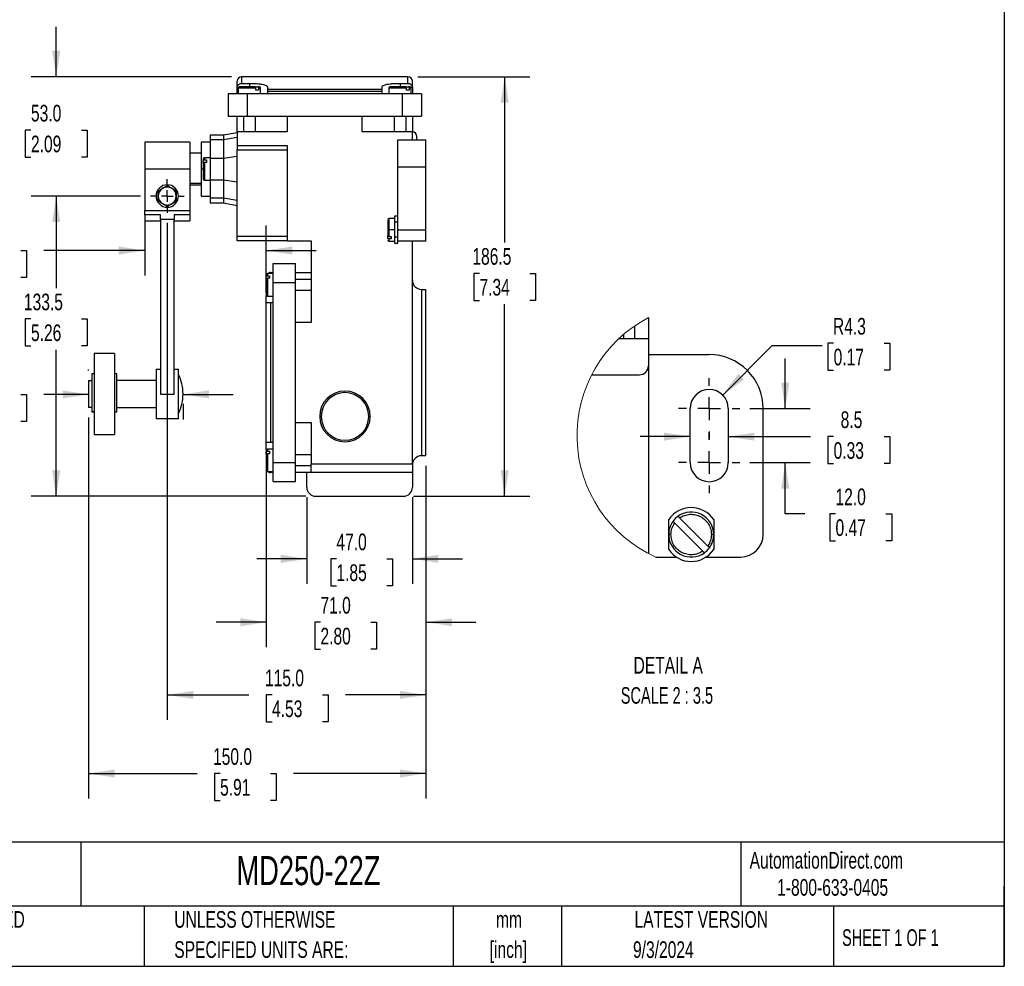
# Model space of a CAD drawing. Header units: millimetres. Extents: x 22 to 956, y 22 to 733.
# Tile 7 of 9: x 518 to 956, y 22 to 443. Entities that reach past the tile are written whole.
import ezdxf

# ---------------------------------------------------------------- set-up
doc = ezdxf.new("R2010")
doc.units = ezdxf.units.MM
doc.header["$LTSCALE"] = 3.5
doc.linetypes.add('CENTERX2', pattern=[20.32, 12.7, -2.54, 2.54, -2.54])
doc.layers.add('CENTER', color=40, linetype='CENTERX2')
doc.layers.add('DIMENSIONS', color=140, linetype='Continuous', lineweight=25)
doc.layers.add('TEXT', color=140, linetype='Continuous', lineweight=25)
doc.styles.add('SLDTEXTSTYLE0', font='TXT', dxfattribs={"width": 0.7})
doc.styles.add('SLDTEXTSTYLE1', font='TXT', dxfattribs={"width": 0.65})
doc.styles.add('SLDTEXTSTYLE2', font='TXT', dxfattribs={"width": 0.653846})
doc.dimstyles.new('SLDDIMSTYLE0', dxfattribs={"dimtxt": 7.553027, "dimasz": 11.557, "dimexe": 0, "dimexo": 0.0625, "dimgap": 1.888257, "dimtad": 0, "dimtih": 1, "dimtoh": 1, "dimrnd": 1e-09, "dimzin": 12, "dimdsep": 46, "dimtxsty": 'SLDTEXTSTYLE0', "dimsah": 1, "dimcen": 0.09, "dimadec": 0, "dimazin": 3, "dimtfac": 1, "dimtofl": 0, "dimtmove": 0, "dimatfit": 3, "dimfxl": 0, "dimfrac": 2, "dimtolj": 1, "dimtzin": 12, "dimarcsym": 0})
doc.dimstyles.new('SLDDIMSTYLE1', dxfattribs={"dimtxt": 7.553027, "dimasz": 11.557, "dimexe": 0, "dimexo": 0.0625, "dimgap": 1.888257, "dimtad": 0, "dimtih": 1, "dimtoh": 1, "dimrnd": 1e-09, "dimzin": 4, "dimdsep": 46, "dimtxsty": 'SLDTEXTSTYLE0', "dimsah": 1, "dimcen": 0.09, "dimadec": 0, "dimazin": 1, "dimtfac": 1, "dimtofl": 0, "dimtmove": 0, "dimatfit": 3, "dimfxl": 0, "dimfrac": 2, "dimtolj": 1, "dimtzin": 12, "dimarcsym": 0})
doc.dimstyles.new('SLDDIMSTYLE5', dxfattribs={"dimtxt": 7.553027, "dimasz": 11.557, "dimexe": 0, "dimexo": 0.0625, "dimgap": 1.888257, "dimtad": 0, "dimtih": 1, "dimtoh": 1, "dimrnd": 1e-09, "dimzin": 4, "dimdsep": 46, "dimtxsty": 'SLDTEXTSTYLE0', "dimsah": 1, "dimcen": 0.09, "dimadec": 0, "dimazin": 1, "dimtfac": 1, "dimtmove": 0, "dimatfit": 0, "dimfxl": 0, "dimfrac": 2, "dimtolj": 1, "dimtzin": 12, "dimarcsym": 0})
doc.dimstyles.new('SLDDIMSTYLE6', dxfattribs={"dimtxt": 7.553027, "dimasz": 11.557, "dimexe": 0, "dimexo": 0.0625, "dimgap": 1.888257, "dimtad": 0, "dimtih": 1, "dimtoh": 1, "dimlfac": 0.5, "dimrnd": 1e-09, "dimzin": 12, "dimdsep": 46, "dimtxsty": 'SLDTEXTSTYLE0', "dimsah": 1, "dimcen": 0, "dimadec": 0, "dimazin": 3, "dimtfac": 1, "dimtofl": 0, "dimtmove": 0, "dimatfit": 3, "dimfxl": 0, "dimfrac": 2, "dimtolj": 1, "dimtzin": 12, "dimarcsym": 0})
doc.dimstyles.new('SLDDIMSTYLE7', dxfattribs={"dimtxt": 7.553027, "dimasz": 11.557, "dimexe": 0, "dimexo": 0.0625, "dimgap": 1.888257, "dimtad": 0, "dimtih": 1, "dimtoh": 1, "dimlfac": 0.5, "dimrnd": 1e-09, "dimzin": 12, "dimdsep": 46, "dimtxsty": 'SLDTEXTSTYLE0', "dimsah": 1, "dimcen": 0.09, "dimadec": 0, "dimazin": 3, "dimtfac": 1, "dimtmove": 0, "dimatfit": 0, "dimfxl": 0, "dimfrac": 2, "dimtolj": 1, "dimtzin": 12, "dimarcsym": 0})
doc.dimstyles.new('SLDDIMSTYLE8', dxfattribs={"dimtxt": 7.553027, "dimasz": 11.557, "dimexe": 0, "dimexo": 0.0625, "dimgap": 1.888257, "dimtad": 0, "dimtih": 1, "dimtoh": 1, "dimlfac": 0.5, "dimrnd": 1e-09, "dimzin": 4, "dimdsep": 46, "dimtxsty": 'SLDTEXTSTYLE0', "dimsah": 1, "dimcen": 0.09, "dimadec": 0, "dimazin": 1, "dimtfac": 1, "dimtmove": 0, "dimatfit": 0, "dimfxl": 0, "dimfrac": 2, "dimtolj": 1, "dimtzin": 12, "dimarcsym": 0})

# ---------------------------------------------------------------- blocks, each defined once
blk = doc.blocks.new('_D_15')
at = {"layer": 'DIMENSIONS'}
for p, q in [((645.53, 230.76), (645.53, 192.29)), ((692.53, 230.76), (692.53, 192.29)), ((645.53, 203.4), (623.31, 203.4)), ((658.72, 203.4), (656.18, 203.4)), ((656.18, 203.4), (656.18, 191.4)), ((681.16, 203.4), (683.7, 203.4)), ((683.7, 203.4), (683.7, 191.4)), ((692.53, 203.4), (714.76, 203.4)), ((656.18, 191.4), (658.72, 191.4)), ((683.7, 191.4), (681.16, 191.4))]:
    blk.add_line(p, q, dxfattribs=at)
for points in [[(645.53, 203.4), (633.98, 205.18), (633.98, 201.62)], [(692.53, 203.4), (704.09, 201.62), (704.09, 205.18)]]:
    blk.add_solid(points, dxfattribs=at)
at = {"layer": 'DIMENSIONS', "char_height": 7.408, "attachment_point": 1, "style": 'SLDTEXTSTYLE0'}
for s, insert in [('47.0', (658.72, 214.64)), ('1.85', (658.72, 200.95))]:
    blk.add_mtext(s, dxfattribs=dict(at, insert=insert))
blk = doc.blocks.new('_D_16')
at = {"layer": 'DIMENSIONS'}
for p, q in [((627.53, 250.77), (627.53, 164.09)), ((698.53, 244.76), (698.53, 164.09)), ((627.53, 175.21), (605.31, 175.21)), ((651.63, 175.21), (649.1, 175.21)), ((649.1, 175.21), (649.1, 163.2)), ((674.08, 175.21), (676.62, 175.21)), ((676.62, 175.21), (676.62, 163.2)), ((698.53, 175.21), (720.76, 175.21)), ((649.1, 163.2), (651.63, 163.2)), ((676.62, 163.2), (674.08, 163.2))]:
    blk.add_line(p, q, dxfattribs=at)
for points in [[(627.53, 175.21), (615.98, 176.98), (615.98, 173.43)], [(698.53, 175.21), (710.09, 173.43), (710.09, 176.98)]]:
    blk.add_solid(points, dxfattribs=at)
at = {"layer": 'DIMENSIONS', "char_height": 7.408, "attachment_point": 1, "style": 'SLDTEXTSTYLE0'}
for s, insert in [('71.0', (651.63, 186.45)), ('2.80', (651.63, 172.75))]:
    blk.add_mtext(s, dxfattribs=dict(at, insert=insert))
blk = doc.blocks.new('_D_17')
at = {"layer": 'DIMENSIONS'}
for p, q in [((583.53, 352.72), (583.53, 131.78)), ((698.53, 244.76), (698.53, 131.78)), ((583.53, 142.89), (619.85, 142.89)), ((630.09, 142.89), (627.55, 142.89)), ((627.55, 142.89), (627.55, 130.89)), ((652.53, 142.89), (655.07, 142.89)), ((655.07, 142.89), (655.07, 130.89)), ((698.53, 142.89), (662.77, 142.89)), ((627.55, 130.89), (630.09, 130.89)), ((655.07, 130.89), (652.53, 130.89))]:
    blk.add_line(p, q, dxfattribs=at)
for points in [[(583.53, 142.89), (595.09, 141.11), (595.09, 144.67)], [(698.53, 142.89), (686.98, 144.67), (686.98, 141.11)]]:
    blk.add_solid(points, dxfattribs=at)
at = {"layer": 'DIMENSIONS', "char_height": 7.408, "attachment_point": 1, "style": 'SLDTEXTSTYLE0'}
for s, insert in [('115.0', (626.95, 154.13)), ('4.53', (630.09, 140.44))]:
    blk.add_mtext(s, dxfattribs=dict(at, insert=insert))
blk = doc.blocks.new('_D_18')
at = {"layer": 'DIMENSIONS'}
for p, q in [((694.98, 417.72), (744.65, 417.72)), ((733.53, 417.72), (733.53, 344.02)), ((722.31, 330.33), (719.77, 330.33)), ((719.77, 330.33), (719.77, 318.32)), ((744.75, 330.33), (747.29, 330.33)), ((747.29, 330.33), (747.29, 318.32)), ((719.77, 318.32), (722.31, 318.32)), ((733.53, 231.21), (733.53, 316.63)), ((747.29, 318.32), (744.75, 318.32)), ((692.98, 231.21), (744.65, 231.21))]:
    blk.add_line(p, q, dxfattribs=at)
for points in [[(733.53, 417.72), (731.75, 406.16), (735.31, 406.16)], [(733.53, 231.21), (735.31, 242.76), (731.75, 242.76)]]:
    blk.add_solid(points, dxfattribs=at)
at = {"layer": 'DIMENSIONS', "char_height": 7.408, "attachment_point": 1, "style": 'SLDTEXTSTYLE0'}
for s, insert in [('186.5', (719.17, 341.57)), ('7.34', (722.31, 327.87))]:
    blk.add_mtext(s, dxfattribs=dict(at, insert=insert))
blk = doc.blocks.new('_D_19')
at = {"layer": 'DIMENSIONS'}
for p, q in [((573.53, 353.8), (573.53, 329.36)), ((627.53, 321.66), (627.53, 351.58)), ((496, 340.47), (493.47, 340.47)), ((493.47, 340.47), (493.47, 328.47)), ((518.45, 340.47), (520.98, 340.47)), ((520.98, 340.47), (520.98, 328.47)), ((573.53, 340.47), (528.68, 340.47)), ((627.53, 340.47), (649.76, 340.47)), ((493.47, 328.47), (496, 328.47)), ((520.98, 328.47), (518.45, 328.47))]:
    blk.add_line(p, q, dxfattribs=at)
for points in [[(573.53, 340.47), (561.98, 342.25), (561.98, 338.69)], [(627.53, 340.47), (639.09, 338.69), (639.09, 342.25)]]:
    blk.add_solid(points, dxfattribs=at)
at = {"layer": 'DIMENSIONS', "char_height": 7.408, "attachment_point": 1, "style": 'SLDTEXTSTYLE0'}
for s, insert in [('54.0', (496, 351.71)), ('2.13', (496, 338.02))]:
    blk.add_mtext(s, dxfattribs=dict(at, insert=insert))
blk = doc.blocks.new('_D_20')
at = {"layer": 'DIMENSIONS'}
for p, q in [((548.53, 287.15), (548.53, 287.62)), ((496, 276.51), (493.47, 276.51)), ((493.47, 276.51), (493.47, 264.51)), ((518.45, 276.51), (520.98, 276.51)), ((520.98, 276.51), (520.98, 264.51)), ((548.53, 276.51), (528.68, 276.51)), ((590.53, 276.51), (612.76, 276.51)), ((590.53, 272.26), (590.53, 265.4)), ((493.47, 264.51), (496, 264.51)), ((520.98, 264.51), (518.45, 264.51))]:
    blk.add_line(p, q, dxfattribs=at)
for points in [[(548.53, 276.51), (536.98, 278.29), (536.98, 274.73)], [(590.53, 276.51), (602.09, 274.73), (602.09, 278.29)]]:
    blk.add_solid(points, dxfattribs=at)
at = {"layer": 'DIMENSIONS', "char_height": 7.408, "attachment_point": 1, "style": 'SLDTEXTSTYLE0'}
for s, insert in [('42.0', (496, 287.75)), ('1.65', (496, 274.06))]:
    blk.add_mtext(s, dxfattribs=dict(at, insert=insert))
blk = doc.blocks.new('_D_21')
at = {"layer": 'DIMENSIONS'}
for p, q in [((571.55, 364.71), (523.03, 364.71)), ((534.14, 364.71), (534.14, 323.78)), ((522.92, 310.08), (520.38, 310.08)), ((520.38, 310.08), (520.38, 298.08)), ((545.36, 310.08), (547.9, 310.08)), ((547.9, 310.08), (547.9, 298.08)), ((520.38, 298.08), (522.92, 298.08)), ((547.9, 298.08), (545.36, 298.08)), ((534.14, 231.21), (534.14, 296.39)), ((645.09, 231.21), (523.03, 231.21))]:
    blk.add_line(p, q, dxfattribs=at)
for points in [[(534.14, 364.71), (532.36, 353.15), (535.92, 353.15)], [(534.14, 231.21), (535.92, 242.76), (532.36, 242.76)]]:
    blk.add_solid(points, dxfattribs=at)
at = {"layer": 'DIMENSIONS', "char_height": 7.408, "attachment_point": 1, "style": 'SLDTEXTSTYLE0'}
for s, insert in [('133.5', (519.78, 321.32)), ('5.26', (522.92, 307.63))]:
    blk.add_mtext(s, dxfattribs=dict(at, insert=insert))
blk = doc.blocks.new('_D_22')
at = {"layer": 'DIMENSIONS'}
for p, q in [((534.14, 417.72), (534.14, 439.94)), ((612.09, 417.72), (523.03, 417.72)), ((522.92, 394.01), (520.38, 394.01)), ((520.38, 394.01), (520.38, 382.01)), ((545.36, 394.01), (547.9, 394.01)), ((547.9, 394.01), (547.9, 382.01)), ((520.38, 382.01), (522.92, 382.01)), ((547.9, 382.01), (545.36, 382.01)), ((571.55, 364.71), (523.03, 364.71)), ((534.14, 364.71), (534.14, 342.48))]:
    blk.add_line(p, q, dxfattribs=at)
for points in [[(534.14, 417.72), (535.92, 429.27), (532.36, 429.27)], [(534.14, 364.71), (532.36, 353.15), (535.92, 353.15)]]:
    blk.add_solid(points, dxfattribs=at)
at = {"layer": 'DIMENSIONS', "char_height": 7.408, "attachment_point": 1, "style": 'SLDTEXTSTYLE0'}
for s, insert in [('53.0', (522.92, 405.26)), ('2.09', (522.92, 391.56))]:
    blk.add_mtext(s, dxfattribs=dict(at, insert=insert))
blk = doc.blocks.new('_D_23')
at = {"layer": 'DIMENSIONS'}
for p, q in [((548.53, 266.26), (548.53, 96.85)), ((698.53, 244.76), (698.53, 96.85)), ((548.53, 107.96), (596.76, 107.96)), ((607, 107.96), (604.46, 107.96)), ((604.46, 107.96), (604.46, 95.96)), ((629.44, 107.96), (631.98, 107.96)), ((631.98, 107.96), (631.98, 95.96)), ((698.53, 107.96), (639.68, 107.96)), ((604.46, 95.96), (607, 95.96)), ((631.98, 95.96), (629.44, 95.96))]:
    blk.add_line(p, q, dxfattribs=at)
for points in [[(548.53, 107.96), (560.09, 106.18), (560.09, 109.74)], [(698.53, 107.96), (686.98, 109.74), (686.98, 106.18)]]:
    blk.add_solid(points, dxfattribs=at)
at = {"layer": 'DIMENSIONS', "char_height": 7.408, "attachment_point": 1, "style": 'SLDTEXTSTYLE0'}
for s, insert in [('150.0', (603.86, 119.2)), ('5.91', (607, 105.51))]:
    blk.add_mtext(s, dxfattribs=dict(at, insert=insert))
blk = doc.blocks.new('SW_CENTERMARKSYMBOL_6')
at = {"layer": 'CENTER', "color": 0}
for p, q in [((0, 5.08), (0, 7.54)), ((-5.08, 0), (-7.54, 0)), ((0, 0), (-2.54, 0)), ((0, 0), (0, 2.54)), ((0, 0), (0, -2.54)), ((0, 0), (2.54, 0)), ((5.08, 0), (7.54, 0)), ((0, -5.08), (0, -7.54))]:
    blk.add_line(p, q, dxfattribs=at)
blk = doc.blocks.new('_D_24')
at = {"layer": 'DIMENSIONS'}
for p, q in [((830.48, 276.21), (852.47, 298.21)), ((852.47, 298.21), (874.7, 298.21)), ((879.77, 299.27), (877.23, 299.27)), ((877.23, 299.27), (877.23, 287.27)), ((902.22, 299.27), (904.75, 299.27)), ((904.75, 299.27), (904.75, 287.27)), ((877.23, 287.27), (879.77, 287.27)), ((904.75, 287.27), (902.22, 287.27))]:
    blk.add_line(p, q, dxfattribs=at)
blk.add_solid([(830.48, 276.21), (839.9, 283.12), (837.39, 285.64)], dxfattribs=at)
at = {"layer": 'DIMENSIONS', "char_height": 7.408, "attachment_point": 1, "style": 'SLDTEXTSTYLE0'}
for s, insert in [('R4.3', (879.48, 310.51)), ('0.17', (879.77, 296.82))]:
    blk.add_mtext(s, dxfattribs=dict(at, insert=insert))
blk = doc.blocks.new('_D_25')
at = {"layer": 'DIMENSIONS'}
for p, q in [((815.96, 257.73), (793.74, 257.73)), ((832.96, 257.73), (869.54, 257.73)), ((879.77, 257.73), (877.23, 257.73)), ((877.23, 257.73), (877.23, 245.73)), ((902.22, 257.73), (904.75, 257.73)), ((904.75, 257.73), (904.75, 245.73)), ((877.23, 245.73), (879.77, 245.73)), ((904.75, 245.73), (902.22, 245.73))]:
    blk.add_line(p, q, dxfattribs=at)
for points in [[(815.96, 257.73), (804.41, 259.51), (804.41, 255.95)], [(832.96, 257.73), (844.52, 255.95), (844.52, 259.51)]]:
    blk.add_solid(points, dxfattribs=at)
at = {"layer": 'DIMENSIONS', "char_height": 7.408, "attachment_point": 1, "style": 'SLDTEXTSTYLE0'}
for s, insert in [('8.5', (882.91, 268.97)), ('0.33', (879.77, 255.28))]:
    blk.add_mtext(s, dxfattribs=dict(at, insert=insert))
blk = doc.blocks.new('_D_26')
at = {"layer": 'DIMENSIONS'}
for p, q in [((858.26, 270.2), (858.26, 292.42)), ((842.49, 270.2), (869.37, 270.2)), ((842.49, 246.2), (869.37, 246.2)), ((858.26, 223.42), (858.26, 246.2)), ((867, 223.42), (858.26, 223.42)), ((880.62, 223.42), (878.08, 223.42)), ((878.08, 223.42), (878.08, 211.42)), ((903.06, 223.42), (905.6, 223.42)), ((905.6, 223.42), (905.6, 211.42)), ((878.08, 211.42), (880.62, 211.42)), ((905.6, 211.42), (903.06, 211.42))]:
    blk.add_line(p, q, dxfattribs=at)
for points in [[(858.26, 270.2), (860.04, 281.76), (856.48, 281.76)], [(858.26, 246.2), (856.48, 234.64), (860.04, 234.64)]]:
    blk.add_solid(points, dxfattribs=at)
at = {"layer": 'DIMENSIONS', "char_height": 7.408, "attachment_point": 1, "style": 'SLDTEXTSTYLE0'}
for s, insert in [('12.0', (880.62, 234.66)), ('0.47', (880.62, 220.97))]:
    blk.add_mtext(s, dxfattribs=dict(at, insert=insert))
blk = doc.blocks.new('SW_CENTERMARKSYMBOL_7')
at = {"layer": 'CENTER', "color": 0}
for p, q in [((0, 10.16), (0, 13.58)), ((0, 0), (0, 5.08)), ((-10.16, 0), (-13.58, 0)), ((0, 0), (-5.08, 0)), ((0, 0), (0, -5.08)), ((0, 0), (5.08, 0)), ((10.16, 0), (13.58, 0)), ((0, -10.16), (0, -13.58))]:
    blk.add_line(p, q, dxfattribs=at)
blk = doc.blocks.new('SW_CENTERMARKSYMBOL_8')
at = {"layer": 'CENTER', "color": 0}
for p, q in [((0, 10.16), (0, 13.58)), ((0, 0), (0, 5.08)), ((-10.16, 0), (-13.58, 0)), ((0, 0), (-5.08, 0)), ((0, 0), (0, -5.08)), ((0, 0), (5.08, 0)), ((10.16, 0), (13.58, 0)), ((0, -10.16), (0, -13.58))]:
    blk.add_line(p, q, dxfattribs=at)

msp = doc.modelspace()

# ---------------------------------------------------------------- linework, layer by layer
for p, q in [((690.533, 417.716), (616.533, 417.716)), ((616.533, 417.716), (616.533, 414.805)), ((690.533, 414.805), (690.533, 417.716)), ((614.533, 410.207), (614.533, 412.775)), ((622.957, 412.707), (615.033, 412.707)), ((615.033, 412.707), (615.033, 410.207)), ((616.533, 414.805), (620.033, 414.805)), ((620.033, 414.805), (620.033, 413.207)), ((622.694, 413.207), (623.73, 413.207)), ((622.957, 411.707), (622.957, 412.707)), ((624.088, 411.707), (622.957, 411.707)), ((624.088, 412.707), (624.088, 411.707)), ((625.033, 412.707), (624.088, 412.707)), ((625.033, 410.207), (625.033, 412.707)), ((628.033, 413.256), (628.033, 412.179)), ((628.033, 412.179), (628.033, 411.207)), ((628.033, 412.179), (679.033, 412.179)), ((679.033, 412.179), (679.033, 413.256)), ((679.033, 411.207), (679.033, 412.179)), ((689.957, 412.707), (682.033, 412.707)), ((682.033, 412.707), (682.033, 410.207)), ((687.033, 414.805), (690.533, 414.805)), ((687.033, 414.805), (687.033, 413.207)), ((689.694, 413.207), (690.73, 413.207)), ((689.957, 411.707), (689.957, 412.707)), ((691.088, 411.707), (689.957, 411.707)), ((691.088, 412.707), (691.088, 411.707)), ((692.033, 412.707), (691.088, 412.707)), ((692.033, 410.207), (692.033, 412.707)), ((692.533, 412.775), (692.533, 410.207)), ((610.533, 410.207), (610.533, 400.207)), ((619.033, 410.207), (610.533, 410.207)), ((619.033, 410.207), (619.033, 400.207)), ((688.033, 410.207), (619.033, 410.207)), ((628.033, 411.207), (628.033, 410.207)), ((679.033, 411.207), (628.033, 411.207)), ((679.033, 410.207), (679.033, 411.207)), ((688.033, 400.207), (688.033, 410.207)), ((696.533, 410.207), (688.033, 410.207)), ((696.533, 410.207), (696.533, 400.207)), ((610.533, 400.207), (619.033, 400.207)), ((614.533, 393.207), (614.533, 400.207)), ((617.533, 393.207), (617.533, 400.207)), ((619.033, 400.207), (688.033, 400.207)), ((622.533, 400.207), (622.533, 393.207)), ((636.846, 400.207), (636.846, 393.207)), ((670.219, 393.207), (670.219, 400.207)), ((684.533, 393.207), (684.533, 400.207)), ((688.033, 400.207), (696.533, 400.207)), ((689.533, 400.207), (689.533, 393.207)), ((692.533, 400.207), (692.533, 393.207)), ((608.533, 391.707), (602.533, 391.707)), ((602.533, 391.707), (602.533, 389.697)), ((608.533, 389.697), (602.533, 389.697)), ((602.533, 389.697), (602.533, 381.47)), ((614.533, 392.857), (608.533, 391.707)), ((608.533, 391.707), (608.533, 389.697)), ((614.533, 390.693), (608.533, 389.697)), ((608.533, 389.697), (608.533, 381.47)), ((614.533, 393.207), (614.533, 387.216)), ((636.846, 393.207), (614.533, 393.207)), ((692.533, 393.207), (670.219, 393.207)), ((686.033, 377.707), (686.033, 389.707)), ((686.033, 389.707), (698.533, 389.707)), ((692.533, 389.707), (692.533, 393.207)), ((698.533, 377.707), (698.533, 389.707)), ((593.533, 388.707), (573.533, 388.707)), ((573.533, 388.707), (573.533, 376.827)), ((593.533, 388.707), (593.533, 376.827)), ((602.533, 388.707), (598.533, 388.707)), ((598.533, 388.707), (598.533, 376.707)), ((614.533, 387.216), (636.846, 387.216)), ((614.533, 387.216), (614.533, 385.216)), ((636.846, 387.216), (636.846, 344.716)), ((598.533, 383.707), (593.533, 383.707)), ((600.033, 381.707), (600.033, 380.762)), ((602.533, 381.707), (600.033, 381.707)), ((602.533, 381.47), (602.533, 371.944)), ((602.533, 381.47), (608.533, 381.47)), ((608.533, 381.47), (614.533, 382.466)), ((608.533, 381.47), (608.533, 371.944)), ((614.533, 385.216), (636.846, 385.216)), ((614.533, 379.146), (614.533, 385.216)), ((573.533, 376.827), (573.533, 376.587)), ((573.533, 376.827), (593.533, 376.827)), ((593.533, 376.587), (573.533, 376.587)), ((573.533, 376.587), (573.533, 358.241)), ((593.533, 376.587), (593.533, 376.827)), ((593.533, 376.587), (593.533, 358.241)), ((598.533, 376.707), (598.533, 364.707)), ((599.533, 376.707), (598.533, 376.707)), ((599.533, 379.368), (599.533, 380.404)), ((600.033, 380.762), (601.033, 380.762)), ((600.033, 379.631), (600.033, 371.707)), ((601.033, 379.631), (600.033, 379.631)), ((601.033, 380.762), (601.033, 379.631)), ((614.533, 374.267), (614.533, 379.146)), ((686.033, 349.707), (686.033, 377.707)), ((686.033, 377.707), (698.533, 377.707)), ((698.533, 349.707), (698.533, 377.707)), ((614.533, 346.716), (614.533, 374.267)), ((583.533, 368.707), (583.533, 369.326)), ((598.533, 370.207), (593.533, 370.207)), ((593.533, 369.707), (598.533, 369.707)), ((600.033, 371.707), (602.533, 371.707)), ((602.533, 371.944), (608.533, 371.944)), ((602.533, 371.944), (602.533, 363.716)), ((608.533, 371.944), (614.533, 370.948)), ((608.533, 371.944), (608.533, 363.716)), ((598.533, 364.707), (602.533, 364.707)), ((608.533, 363.716), (602.533, 363.716)), ((602.533, 363.716), (602.533, 361.707)), ((614.533, 362.72), (608.533, 363.716)), ((608.533, 363.716), (608.533, 361.707)), ((583.533, 360.088), (583.533, 360.707)), ((602.533, 361.707), (608.533, 361.707)), ((608.533, 361.707), (614.533, 360.557)), ((573.533, 358.241), (593.533, 358.241)), ((573.533, 356.307), (573.533, 358.241)), ((580.533, 356.307), (573.533, 356.307)), ((573.533, 356.307), (573.533, 353.707)), ((580.533, 354.309), (580.533, 356.307)), ((593.533, 356.307), (586.533, 356.307)), ((586.533, 356.307), (586.533, 354.309)), ((593.533, 358.241), (593.533, 356.307)), ((593.533, 356.307), (593.533, 353.707)), ((684.533, 354.707), (682.033, 354.707)), ((682.033, 354.707), (682.033, 349.707)), ((686.033, 355.707), (684.533, 355.707)), ((684.533, 355.707), (684.533, 353.023)), ((573.533, 353.707), (580.533, 353.707)), ((586.533, 354.309), (580.533, 354.309)), ((580.533, 354.309), (580.533, 276.597)), ((586.533, 276.597), (586.533, 354.309)), ((586.533, 353.707), (593.533, 353.707)), ((686.033, 353.023), (684.533, 353.023)), ((684.533, 353.023), (684.533, 349.707)), ((636.846, 346.716), (614.533, 346.716)), ((614.533, 344.716), (614.533, 346.716)), ((682.033, 349.707), (681.533, 349.707)), ((681.533, 346.01), (681.533, 347.045)), ((682.033, 349.707), (682.033, 346.782)), ((684.533, 349.707), (682.033, 349.707)), ((682.033, 346.782), (683.033, 346.782)), ((683.033, 346.782), (683.033, 345.651)), ((684.533, 349.707), (684.533, 346.39)), ((684.533, 346.39), (684.533, 343.707)), ((686.033, 346.39), (684.533, 346.39)), ((686.033, 349.707), (698.533, 349.707)), ((686.033, 344.707), (686.033, 349.707)), ((698.533, 344.707), (698.533, 349.707)), ((636.846, 344.716), (614.533, 344.716)), ((636.846, 344.716), (647.533, 344.716)), ((647.533, 344.716), (647.533, 308.402)), ((683.033, 345.651), (682.033, 345.651)), ((682.033, 345.651), (682.033, 344.707)), ((682.033, 344.707), (684.533, 344.707)), ((684.533, 343.707), (686.033, 343.707)), ((698.533, 344.707), (686.033, 344.707)), ((686.033, 343.707), (686.033, 344.707)), ((692.533, 245.707), (692.533, 344.707)), ((630.533, 326.211), (630.533, 334.711)), ((630.533, 334.711), (640.533, 334.711)), ((640.533, 326.211), (640.533, 334.711)), ((627.533, 327.872), (627.533, 328.908)), ((628.033, 330.211), (628.033, 329.267)), ((630.533, 330.211), (628.033, 330.211)), ((628.033, 329.267), (629.033, 329.267)), ((629.033, 329.267), (629.033, 328.135)), ((629.533, 330.711), (630.533, 330.711)), ((640.533, 330.716), (647.533, 330.716)), ((628.033, 328.135), (628.033, 320.211)), ((629.033, 328.135), (628.033, 328.135)), ((630.533, 326.211), (640.533, 326.211)), ((630.533, 246.211), (630.533, 326.211)), ((640.533, 327.711), (647.533, 327.711)), ((640.533, 246.211), (640.533, 326.211)), ((627.533, 317.211), (627.533, 320.511)), ((628.033, 320.211), (630.533, 320.211)), ((647.533, 322.711), (640.533, 322.711)), ((696.533, 323.207), (696.533, 249.207)), ((696.533, 323.207), (698.533, 323.207)), ((698.533, 249.207), (698.533, 323.207)), ((627.533, 255.211), (627.533, 317.211)), ((629.533, 317.211), (627.533, 317.211)), ((629.533, 255.211), (629.533, 317.211)), ((630.533, 317.211), (629.533, 317.211)), ((647.533, 308.402), (640.533, 308.402)), ((791.465, 301.199), (791.465, 307.032)), ((797.465, 310.628), (797.465, 301.199)), ((786.465, 301.199), (786.465, 303.212)), ((797.465, 301.199), (784.222, 301.199)), ((797.465, 301.199), (797.465, 289.217)), ((551.033, 294.707), (551.033, 258.707)), ((560.033, 294.707), (551.033, 294.707)), ((560.033, 294.707), (560.033, 258.707)), ((797.465, 294.199), (824.465, 294.199)), ((797.465, 289.217), (797.465, 205.787)), ((551.033, 285.707), (550.033, 285.707)), ((550.033, 285.707), (550.033, 268.766)), ((561.033, 285.707), (560.033, 285.707)), ((561.033, 268.766), (561.033, 285.707)), ((578.533, 287.707), (578.533, 265.707)), ((578.533, 287.707), (580.533, 287.707)), ((586.533, 287.707), (588.533, 287.707)), ((588.533, 265.707), (588.533, 287.707)), ((772.215, 285.217), (793.465, 285.217)), ((548.533, 282.707), (548.533, 270.707)), ((548.533, 282.707), (550.033, 282.707)), ((578.533, 282.707), (561.033, 282.707)), ((580.533, 276.597), (586.533, 276.597)), ((550.033, 270.707), (548.533, 270.707)), ((551.033, 268.766), (550.033, 268.766)), ((550.033, 268.766), (550.033, 268.707)), ((550.033, 268.707), (551.033, 268.707)), ((560.033, 268.766), (561.033, 268.766)), ((560.033, 268.707), (561.033, 268.707)), ((561.033, 270.707), (578.533, 270.707)), ((561.033, 268.707), (561.033, 268.766)), ((815.965, 246.199), (815.965, 270.199)), ((832.965, 270.199), (832.965, 246.199)), ((848.465, 214.199), (848.465, 270.199)), ((588.533, 265.707), (578.533, 265.707)), ((640.533, 264.02), (647.533, 264.02)), ((647.533, 264.02), (647.533, 245.707)), ((651.953, 266.707), (651.283, 266.707)), ((673.783, 266.707), (673.113, 266.707)), ((551.033, 258.707), (560.033, 258.707)), ((627.533, 255.211), (629.533, 255.211)), ((627.533, 251.909), (627.533, 255.211)), ((629.533, 255.211), (630.533, 255.211)), ((627.533, 249.872), (627.533, 250.908)), ((628.033, 252.211), (628.033, 251.267)), ((630.533, 252.211), (628.033, 252.211)), ((628.033, 251.267), (629.033, 251.267)), ((628.033, 250.135), (628.033, 242.211)), ((629.033, 250.135), (628.033, 250.135)), ((629.033, 251.267), (629.033, 250.135)), ((640.533, 249.711), (647.533, 249.711)), ((630.533, 237.711), (630.533, 246.211)), ((630.533, 246.211), (640.533, 246.211)), ((640.533, 237.711), (640.533, 246.211)), ((647.533, 241.707), (647.533, 245.707)), ((647.533, 245.707), (692.533, 245.707)), ((692.533, 245.707), (692.533, 241.707)), ((698.533, 249.207), (696.533, 249.207)), ((628.033, 242.211), (630.533, 242.211)), ((630.533, 241.711), (629.533, 241.711)), ((647.533, 244.711), (640.533, 244.711)), ((647.533, 241.707), (640.533, 241.707)), ((645.533, 235.207), (645.533, 241.707)), ((692.533, 241.707), (647.533, 241.707)), ((692.533, 241.707), (692.533, 235.207)), ((630.533, 237.711), (640.533, 237.711)), ((649.533, 231.207), (688.533, 231.207)), ((806.465, 214.199), (806.465, 220.833)), ((821.596, 206.805), (809.071, 219.331)), ((811.334, 221.593), (823.859, 209.068)), ((826.465, 220.833), (826.465, 214.199)), ((807.465, 214.199), (806.465, 214.199)), ((806.465, 207.566), (806.465, 214.199)), ((826.465, 214.199), (825.465, 214.199)), ((826.465, 214.199), (826.465, 207.566)), ((800.753, 204.199), (809.832, 204.199)), ((823.098, 204.199), (838.465, 204.199))]:
    msp.add_line(p, q)
at = {"flags": 128}
for points in [[(809.071, 219.331), (808.831, 219.571), (808.618, 219.784), (808.458, 219.944), (808.369, 220.033), (808.354, 220.048)], [(810.616, 222.311), (810.656, 222.271), (810.77, 222.157), (810.946, 221.981), (811.166, 221.761), (811.334, 221.593)], [(822.314, 206.088), (822.274, 206.128), (822.16, 206.241), (821.984, 206.417), (821.763, 206.638), (821.596, 206.805)], [(823.859, 209.068), (824.099, 208.828), (824.312, 208.615), (824.472, 208.455), (824.561, 208.366), (824.576, 208.351)]]:
    msp.add_lwpolyline(points, dxfattribs=at)
for centre, radius, start, end in [((616.533, 415.716), 2, 90, 180), ((690.533, 415.716), 2, 0, 90), ((615.533, 412.707), 0.5, 90, 180), ((624.533, 412.707), 0.5, 0, 90), ((682.533, 412.707), 0.5, 90, 180), ((691.533, 412.707), 0.5, 0, 90), ((692.533, 391.207), 2, 0, 90), ((600.033, 381.207), 0.5, 90, 180), ((600.033, 372.207), 0.5, 180, 270), ((583.533, 364.707), 5, 90, 270), ((583.533, 364.707), 4, 120, 180), ((583.533, 364.707), 4, 90, 120), ((583.533, 364.707), 5, 270, 90), ((583.533, 364.707), 4, 60, 90), ((583.533, 364.707), 4, 0, 60), ((583.533, 364.707), 4, 180, 240), ((583.533, 364.707), 4, 300, 0), ((583.533, 364.707), 4, 240, 270), ((583.533, 364.707), 4, 270, 300), ((682.033, 354.207), 0.5, 90, 180), ((682.033, 345.207), 0.5, 180, 270), ((628.033, 329.711), 0.5, 90, 180), ((629.533, 328.711), 2, 90, 131.40962), ((696.533, 327.207), 4, 180, 270), ((628.033, 320.711), 0.5, 180, 270), ((824.465, 270.199), 24, 359.99995, 90.00003), ((793.465, 289.217), 4, 269.99986, 0.00014), ((570.533, 276.707), 20, 0, 25.84193), ((570.533, 276.707), 20, 334.15807, 0), ((662.533, 266.707), 11.25, 0, 180), ((662.533, 266.707), 10.58, 0, 180), ((824.465, 270.199), 8.5, 0, 180), ((662.533, 266.707), 11.25, 180, 0), ((662.533, 266.707), 10.58, 180, 0), ((628.033, 251.711), 0.5, 90, 180), ((696.533, 245.207), 4, 90, 180), ((824.465, 246.199), 8.5, 180, 0), ((628.033, 242.711), 0.5, 180, 270), ((629.533, 243.711), 2, 228.59038, 270), ((649.533, 235.207), 4, 180, 270), ((688.533, 235.207), 4, 270, 0), ((816.465, 214.199), 12, 33.55727, 146.44273), ((816.465, 214.199), 10, 360, 125.7931), ((816.465, 214.199), 10, 144.20697, 179.99997), ((816.465, 214.199), 10, 125.79311, 144.20689), ((816.465, 214.199), 10, 179.99997, 305.79313), ((816.465, 214.199), 10, 324.20693, 0.00002), ((838.465, 214.199), 10, 270.00004, 0.00003), ((816.465, 214.199), 12, 213.55731, 326.44269), ((816.465, 214.199), 10, 305.79311, 324.20689)]:
    msp.add_arc(centre, radius, start, end)
at = {"color": 7, "linetype": 'Continuous', "lineweight": 18}
msp.add_arc((824.807, 258.207), 59.123, 117.54658, 245.99238, dxfattribs=at)
for points, knots in [([(614.533, 412.775), (614.533, 412.855), (614.533, 413.016), (614.533, 413.244), (614.533, 413.463), (614.533, 413.672), (614.533, 413.871), (614.533, 414.059), (614.533, 414.238), (614.533, 414.406), (614.533, 414.564), (614.533, 414.712), (614.533, 414.85), (614.533, 415.009), (614.533, 415.178), (614.533, 415.344), (614.533, 415.479), (614.533, 415.585), (614.533, 415.66), (614.533, 415.707), (614.533, 415.713), (614.533, 415.716)], [0, 0, 0, 0, 0.0416075, 0.0832045, 0.1247931, 0.1663755, 0.2079539, 0.2495303, 0.291107, 0.332686, 0.3742696, 0.4158597, 0.4574587, 0.4990686, 0.5706537, 0.6422127, 0.7137566, 0.7852964, 0.8568429, 0.9284072, 1, 1, 1, 1]), ([(614.533, 412.775), (614.533, 412.908), (614.545, 413.039), (614.595, 413.296), (614.633, 413.424), (614.733, 413.669), (614.793, 413.785), (614.937, 414.006), (615.021, 414.11), (615.205, 414.298), (615.305, 414.383), (615.523, 414.532), (615.64, 414.596), (616.002, 414.75), (616.267, 414.805), (616.533, 414.805)], [0, 0, 0, 0, 0.125, 0.125, 0.25, 0.25, 0.375, 0.375, 0.5, 0.5, 0.625, 0.625, 0.75, 0.75, 1, 1, 1, 1]), ([(622.598, 413.207), (621.223, 413.207), (619.43, 413.207), (616.463, 413.207), (615.533, 413.207), (615.533, 413.207)], [0, 0, 0, 0, 0.5, 0.5, 1, 1, 1, 1]), ([(620.033, 414.805), (620.566, 414.805), (621.09, 414.795), (621.863, 414.769), (622.119, 414.757), (622.625, 414.73), (622.877, 414.715), (623.607, 414.661), (624.068, 414.617), (624.721, 414.538), (624.934, 414.509), (625.34, 414.448), (625.533, 414.415), (626.084, 414.312), (626.413, 414.236), (626.994, 414.069), (627.237, 413.979), (627.532, 413.836), (627.618, 413.788), (627.768, 413.687), (627.831, 413.635), (627.982, 413.477), (628.033, 413.368), (628.033, 413.256)], [0, 0, 0, 0, 0.125, 0.125, 0.1875, 0.1875, 0.25, 0.25, 0.375, 0.375, 0.4375, 0.4375, 0.5, 0.5, 0.625, 0.625, 0.75, 0.75, 0.8125, 0.8125, 0.875, 0.875, 1, 1, 1, 1]), ([(622.957, 412.707), (622.957, 412.84), (622.917, 412.97), (622.785, 413.153), (622.692, 413.207), (622.598, 413.207)], [0, 0, 0, 0, 0.5, 0.5, 1, 1, 1, 1]), ([(623.73, 413.207), (623.824, 413.207), (623.916, 413.154), (624.049, 412.97), (624.088, 412.84), (624.088, 412.707)], [0, 0, 0, 0, 0.5, 0.5, 1, 1, 1, 1]), ([(679.033, 413.256), (679.033, 413.368), (679.083, 413.476), (679.232, 413.633), (679.294, 413.684), (679.443, 413.785), (679.531, 413.835), (679.827, 413.978), (680.069, 414.068), (680.642, 414.234), (680.977, 414.311), (681.712, 414.449), (682.113, 414.51), (682.768, 414.589), (682.996, 414.614), (683.46, 414.658), (683.697, 414.678), (684.423, 414.732), (684.927, 414.759), (685.971, 414.795), (686.499, 414.805), (687.033, 414.805)], [0, 0, 0, 0, 0.125, 0.125, 0.1875, 0.1875, 0.25, 0.25, 0.375, 0.375, 0.5, 0.5, 0.625, 0.625, 0.6875, 0.6875, 0.75, 0.75, 0.875, 0.875, 1, 1, 1, 1]), ([(689.598, 413.207), (688.223, 413.207), (686.43, 413.207), (683.463, 413.207), (682.533, 413.207), (682.533, 413.207)], [0, 0, 0, 0, 0.5, 0.5, 1, 1, 1, 1]), ([(689.957, 412.707), (689.957, 412.84), (689.917, 412.97), (689.785, 413.153), (689.692, 413.207), (689.598, 413.207)], [0, 0, 0, 0, 0.5, 0.5, 1, 1, 1, 1]), ([(690.533, 414.805), (690.666, 414.805), (690.797, 414.791), (691.054, 414.739), (691.181, 414.699), (691.424, 414.597), (691.54, 414.534), (691.757, 414.385), (691.86, 414.299), (692.135, 414.018), (692.283, 413.791), (692.481, 413.305), (692.533, 413.041), (692.533, 412.775)], [0, 0, 0, 0, 0.125, 0.125, 0.25, 0.25, 0.375, 0.375, 0.5, 0.5, 0.75, 0.75, 1, 1, 1, 1]), ([(690.73, 413.207), (690.824, 413.207), (690.916, 413.154), (691.049, 412.97), (691.088, 412.84), (691.088, 412.707)], [0, 0, 0, 0, 0.5, 0.5, 1, 1, 1, 1]), ([(694.533, 389.707), (694.533, 389.913), (694.533, 390.527), (694.533, 391.065), (694.533, 391.16), (694.533, 391.207)], [0, 0, 0, 0, 0.2069152, 0.6149886, 1, 1, 1, 1]), ([(599.533, 380.404), (599.533, 380.498), (599.586, 380.59), (599.77, 380.723), (599.9, 380.762), (600.033, 380.762)], [0, 0, 0, 0, 0.5, 0.5, 1, 1, 1, 1]), ([(600.033, 379.631), (599.9, 379.631), (599.77, 379.592), (599.586, 379.459), (599.533, 379.366), (599.533, 379.272)], [0, 0, 0, 0, 0.5, 0.5, 1, 1, 1, 1]), ([(599.533, 379.272), (599.533, 377.897), (599.533, 376.104), (599.533, 373.137), (599.533, 372.207), (599.533, 372.207)], [0, 0, 0, 0, 0.5, 0.5, 1, 1, 1, 1]), ([(681.533, 354.177), (681.533, 354.169), (681.533, 354.151), (681.533, 353.735), (681.533, 353.034), (681.533, 352.067), (681.533, 350.924), (681.533, 350.107), (681.533, 349.707)], [0, 0, 0, 0, 0.1369606, 0.3069693, 0.4769781, 0.6534847, 0.8299913, 1, 1, 1, 1]), ([(681.533, 347.141), (681.533, 347.047), (681.586, 346.955), (681.77, 346.822), (681.9, 346.782), (682.033, 346.782)], [0, 0, 0, 0, 0.5, 0.5, 1, 1, 1, 1]), ([(681.533, 346.01), (681.533, 345.779), (681.533, 345.536), (681.533, 345.455), (681.533, 345.451)], [0, 0, 0, 0, 0.94960303, 1, 1, 1, 1]), ([(682.033, 345.651), (681.9, 345.651), (681.77, 345.691), (681.586, 345.823), (681.533, 345.916), (681.533, 346.01)], [0, 0, 0, 0, 0.5, 0.5, 1, 1, 1, 1]), ([(627.533, 328.908), (627.533, 329.002), (627.586, 329.094), (627.77, 329.227), (627.9, 329.267), (628.033, 329.267)], [0, 0, 0, 0, 0.5, 0.5, 1, 1, 1, 1]), ([(628.033, 328.135), (627.9, 328.135), (627.77, 328.096), (627.586, 327.963), (627.533, 327.871), (627.533, 327.777)], [0, 0, 0, 0, 0.5, 0.5, 1, 1, 1, 1]), ([(627.533, 327.777), (627.533, 326.401), (627.533, 324.608), (627.533, 321.641), (627.533, 320.711), (627.533, 320.711)], [0, 0, 0, 0, 0.5, 0.5, 1, 1, 1, 1]), ([(627.533, 250.908), (627.533, 251.002), (627.586, 251.094), (627.77, 251.227), (627.9, 251.267), (628.033, 251.267)], [0, 0, 0, 0, 0.5, 0.5, 1, 1, 1, 1]), ([(628.033, 250.135), (627.9, 250.135), (627.77, 250.096), (627.586, 249.963), (627.533, 249.871), (627.533, 249.777)], [0, 0, 0, 0, 0.5, 0.5, 1, 1, 1, 1]), ([(627.533, 249.777), (627.533, 248.401), (627.533, 246.608), (627.533, 243.641), (627.533, 242.711), (627.533, 242.711)], [0, 0, 0, 0, 0.5, 0.5, 1, 1, 1, 1]), ([(807.465, 214.199), (807.537, 215.116), (807.68, 216.949), (808.607, 218.537), (809.071, 219.331)], [0, 0, 0, 0, 0.4999997, 1, 1, 1, 1]), ([(811.334, 221.593), (812.027, 221.999), (813.441, 222.825), (815.902, 223.291), (818.378, 223.109), (820.687, 222.269), (822.694, 220.851), (824.255, 218.92), (825.276, 216.633), (825.403, 215), (825.465, 214.199)], [0, 0, 0, 0, 0.12265609, 0.24999983, 0.37734388, 0.50000003, 0.62265609, 0.75000018, 0.87734404, 1, 1, 1, 1]), ([(821.596, 206.805), (820.903, 206.4), (819.489, 205.573), (817.028, 205.108), (814.552, 205.289), (812.243, 206.13), (810.236, 207.547), (808.675, 209.478), (807.654, 211.765), (807.527, 213.398), (807.465, 214.199)], [0, 0, 0, 0, 0.122656, 0.2499998, 0.3773438, 0.5, 0.6226561, 0.75, 0.8773439, 1, 1, 1, 1]), ([(825.465, 214.199), (825.393, 213.283), (825.25, 211.45), (824.323, 209.862), (823.859, 209.068)], [0, 0, 0, 0, 0.5, 1, 1, 1, 1])]:
    msp.add_open_spline(points, degree=3, knots=knots)
for points in [[(624.533, 413.207), (624.533, 413.207), (624.253, 413.207), (623.73, 413.207)], [(691.533, 413.207), (691.533, 413.207), (691.253, 413.207), (690.73, 413.207)], [(692.533, 412.775), (692.533, 414.732), (692.533, 415.716), (692.533, 415.716)], [(599.533, 381.207), (599.533, 381.207), (599.533, 380.927), (599.533, 380.404)], [(579.533, 367.016), (580.186, 367.393), (580.85, 367.777), (581.533, 368.171)], [(581.533, 368.171), (582.215, 368.565), (582.879, 368.948), (583.533, 369.326)], [(583.533, 369.326), (584.186, 368.948), (584.85, 368.565), (585.533, 368.171)], [(585.533, 368.171), (586.215, 367.777), (586.879, 367.393), (587.533, 367.016)], [(579.533, 364.707), (579.533, 365.495), (579.533, 366.262), (579.533, 367.016)], [(579.533, 362.397), (579.533, 363.152), (579.533, 363.918), (579.533, 364.707)], [(587.533, 367.016), (587.533, 366.262), (587.533, 365.495), (587.533, 364.707)], [(587.533, 364.707), (587.533, 363.918), (587.533, 363.152), (587.533, 362.397)], [(581.533, 361.243), (580.85, 361.637), (580.186, 362.02), (579.533, 362.397)], [(583.533, 360.088), (582.879, 360.465), (582.215, 360.849), (581.533, 361.243)], [(585.533, 361.243), (584.85, 360.849), (584.186, 360.465), (583.533, 360.088)], [(587.533, 362.397), (586.879, 362.02), (586.215, 361.637), (585.533, 361.243)], [(681.533, 349.707), (681.533, 348.79), (681.533, 347.894), (681.533, 347.141)], [(627.533, 329.711), (627.533, 329.711), (627.533, 329.431), (627.533, 328.908)], [(627.533, 251.711), (627.533, 251.711), (627.533, 251.431), (627.533, 250.908)]]:
    msp.add_open_spline(points, degree=3)
at = {"layer": 'TEXT'}
for p, q in [((955.675, 733.425), (955.675, 22.225)), ((955.675, 77.441), (22.225, 77.441)), ((545.156, 77.441), (545.156, 48.895)), ((838.514, 77.441), (838.514, 48.895)), ((955.675, 22.225), (955.675, 57.785)), ((955.675, 48.895), (22.225, 48.895)), ((573.231, 48.895), (573.231, 22.225)), ((710.585, 48.895), (710.585, 22.225)), ((758.842, 48.895), (758.842, 22.225)), ((879.721, 48.895), (879.721, 22.225)), ((22.225, 22.225), (955.675, 22.225))]:
    msp.add_line(p, q, dxfattribs=at)

# ---------------------------------------------------------------- block references
at = {"layer": 'CENTER'}
for name, p in [('SW_CENTERMARKSYMBOL_6', (583.533, 364.707)), ('SW_CENTERMARKSYMBOL_7', (824.465, 270.199)), ('SW_CENTERMARKSYMBOL_8', (824.465, 246.199))]:
    msp.add_blockref(name, p, dxfattribs=at)

# ---------------------------------------------------------------- texts
at = {"color": 179, "linetype": 'Continuous', "lineweight": 18, "char_height": 7.40833, "attachment_point": 1, "style": 'SLDTEXTSTYLE0'}
for s, insert in [('AutomationDirect.com', (842.432, 73.068)), ('1-800-633-0405', (854.671, 61.03))]:
    msp.add_mtext(s, dxfattribs=dict(at, insert=insert))
at = {"layer": 'DIMENSIONS', "attachment_point": 2}
for s, insert, char_height, style in [('DETAIL A', (806.236, 159.759), 7.4083, 'SLDTEXTSTYLE0'), ('SCALE 2 : 3.5', (805.669, 146.381), 7.40833, 'SLDTEXTSTYLE2')]:
    msp.add_mtext(s, dxfattribs=dict(at, insert=insert, char_height=char_height, style=style))
at = {"layer": 'TEXT'}
for s, insert, char_height, attachment_point, style in [('MD250-22Z', (614.256, 71.275), 12.9646, 1, 'SLDTEXTSTYLE0'), ('METRIC UNITS USED', (449.674, 46.774), 7.40833, 1, 'SLDTEXTSTYLE0'), ('UNLESS OTHERWISE', (586.628, 46.774), 7.40833, 1, 'SLDTEXTSTYLE0'), ('mm', (735.456, 46.765), 7.4083, 2, 'SLDTEXTSTYLE0'), ('LATEST VERSION', (820.932, 46.774), 7.40833, 2, 'SLDTEXTSTYLE0'), ('SHEET 1 OF 1', (883.545, 38.68), 7.40833, 1, 'SLDTEXTSTYLE1'), ('FOR PART DESIGN', (449.674, 33.396), 7.40833, 1, 'SLDTEXTSTYLE0'), ('SPECIFIED UNITS ARE:', (586.628, 33.396), 7.40833, 1, 'SLDTEXTSTYLE0'), ('[inch]', (735.163, 33.387), 7.4083, 2, 'SLDTEXTSTYLE0'), ('9/3/2024', (804.087, 33.346), 7.4083, 2, 'SLDTEXTSTYLE0')]:
    msp.add_mtext(s, dxfattribs=dict(at, insert=insert, char_height=char_height, attachment_point=attachment_point, style=style))

# ---------------------------------------------------------------- dimensions: what is measured, and where the dimension line sits
at = {"layer": 'DIMENSIONS'}
for base, p1, p2, dimstyle, picture, middle in [((534.141, 417.716), (575.993, 364.707), (616.533, 417.716), 'SLDDIMSTYLE5', '_D_22', (534.141, 394.015)), ((733.533, 417.716), (688.533, 231.207), (690.533, 417.716), 'SLDDIMSTYLE0', '_D_18', (733.533, 330.326)), ((534.141, 364.707), (649.533, 231.207), (575.993, 364.707), 'SLDDIMSTYLE0', '_D_21', (534.141, 310.083)), ((858.261, 270.199), (838.045, 246.199), (838.045, 270.199), 'SLDDIMSTYLE8', '_D_26', (858.261, 223.423))]:
    dim = msp.add_linear_dim(base=base, p1=p1, p2=p2, angle=90, dimstyle=dimstyle, dxfattribs=at)
    dim.commit()
    dim.dimension.update_dxf_attribs({"geometry": picture, "text_midpoint": middle, "dimtype": 160})
for base, p1, p2, dimstyle, picture, middle in [((573.533, 340.472), (627.533, 317.211), (573.533, 358.241), 'SLDDIMSTYLE5', '_D_19', (507.224, 340.472)), ((583.533, 142.891), (698.533, 249.207), (583.533, 357.167), 'SLDDIMSTYLE1', '_D_17', (641.309, 142.891)), ((548.533, 276.51), (590.533, 276.707), (548.533, 270.707), 'SLDDIMSTYLE5', '_D_20', (507.224, 276.51)), ((698.533, 107.96), (548.533, 270.707), (698.533, 249.207), 'SLDDIMSTYLE1', '_D_23', (618.222, 107.96)), ((832.965, 257.733), (815.965, 246.199), (832.965, 246.199), 'SLDDIMSTYLE7', '_D_25', (890.994, 257.733)), ((698.533, 175.207), (627.533, 255.211), (698.533, 249.207), 'SLDDIMSTYLE5', '_D_16', (662.857, 175.207)), ((692.533, 203.402), (645.533, 235.207), (692.533, 235.207), 'SLDDIMSTYLE5', '_D_15', (669.941, 203.402))]:
    dim = msp.add_linear_dim(base=base, p1=p1, p2=p2, dimstyle=dimstyle, dxfattribs=at)
    dim.commit()
    dim.dimension.update_dxf_attribs({"geometry": picture, "text_midpoint": middle, "dimtype": 160})
dim = msp.add_radius_dim(center=(824.465, 270.199), mpoint=(830.475, 276.21), dimstyle='SLDDIMSTYLE6', dxfattribs=at)
dim.commit()
dim.dimension.update_dxf_attribs({"geometry": '_D_24', "text_midpoint": (890.994, 298.208), "dimtype": 164})

doc.saveas('drawing.dxf')
